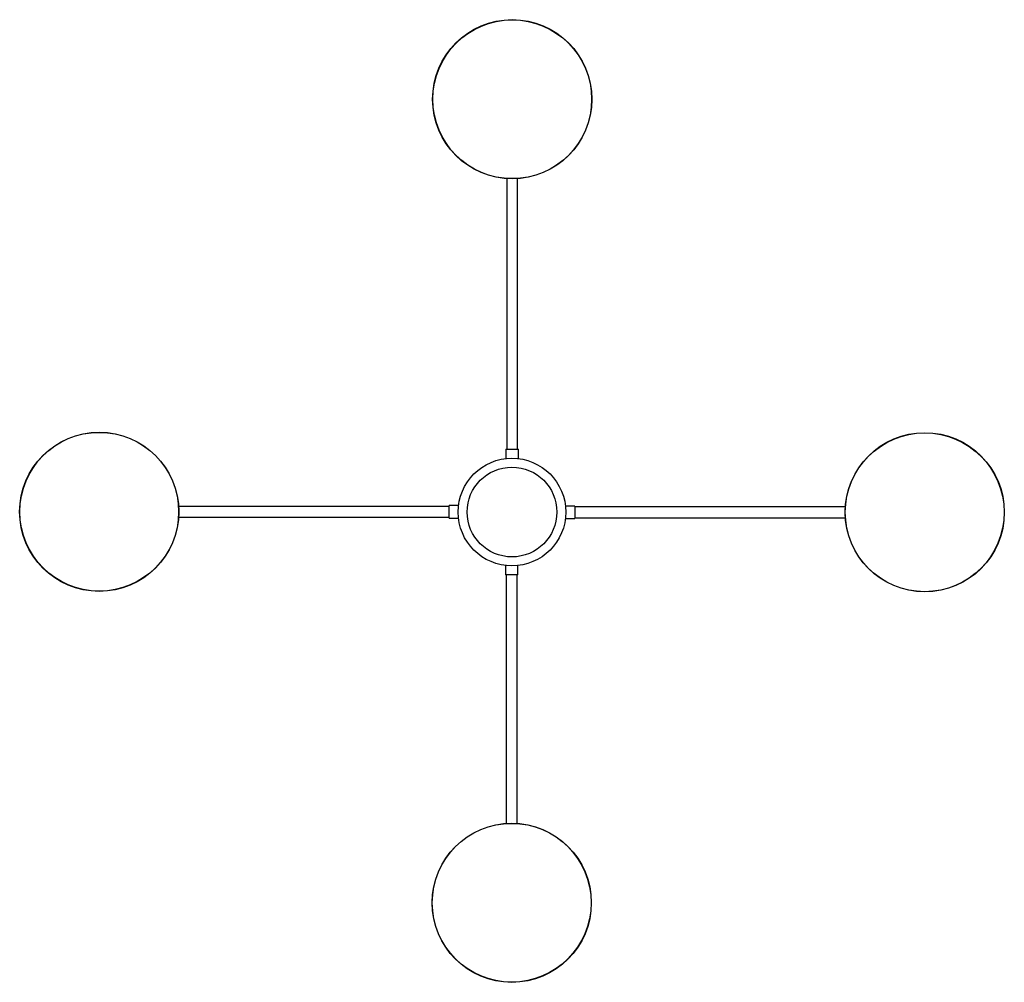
# Paper-space layout '_Superior' of a CAD drawing. Header units: millimetres. Extents: x -557 to 541, y -664 to 409.
import ezdxf

# ---------------------------------------------------------------- set-up
doc = ezdxf.new("R2010")
doc.units = ezdxf.units.MM

psp = doc.layouts.new('_Superior')

# ---------------------------------------------------------------- linework, layer by layer
at = {"color": 7, "linetype": 'Continuous', "lineweight": 25}
for p, q in [((-13.8, 231.5), (-13.8, -70)), ((-1.8, -70), (-1.8, 231.5)), ((-14.8, -70), (-14.8, -80.4)), ((-14.8, -70), (-0.8, -70)), ((-0.8, -80.4), (-0.8, -70)), ((-78.1, -133.7), (-379.6, -133.7)), ((-67.6, -132.7), (-78.1, -132.7)), ((-78.1, -146.7), (-78.1, -132.7)), ((61.9, -133.3), (51.5, -133.3)), ((61.9, -133.3), (61.9, -147.3)), ((363.5, -134.3), (61.9, -134.3)), ((-379.6, -145.7), (-78.1, -145.7)), ((-78.1, -146.7), (-67.7, -146.7)), ((51.5, -147.3), (61.9, -147.3)), ((61.9, -146.3), (363.5, -146.3)), ((-15.4, -199.6), (-15.4, -210)), ((-1.4, -210), (-1.4, -199.6)), ((-1.4, -210), (-15.4, -210)), ((-14.4, -210), (-14.4, -486.9)), ((-2.4, -486.9), (-2.4, -210))]:
    psp.add_line(p, q, dxfattribs=at)
for centre, radius in [((-7.8, 320), 88.7), ((-7.8, 320), 88.5), ((-468.1, -139.7), 88.7), ((-468.1, -139.7), 88.5), ((451.9, -140.3), 88.7), ((451.9, -140.3), 88.5), ((-8.1, -140), 60), ((-8.1, -140), 50), ((-8.4, -575.4), 88.7), ((-8.4, -575.4), 88.5)]:
    psp.add_circle(centre, radius, dxfattribs=at)

doc.saveas('drawing.dxf')
